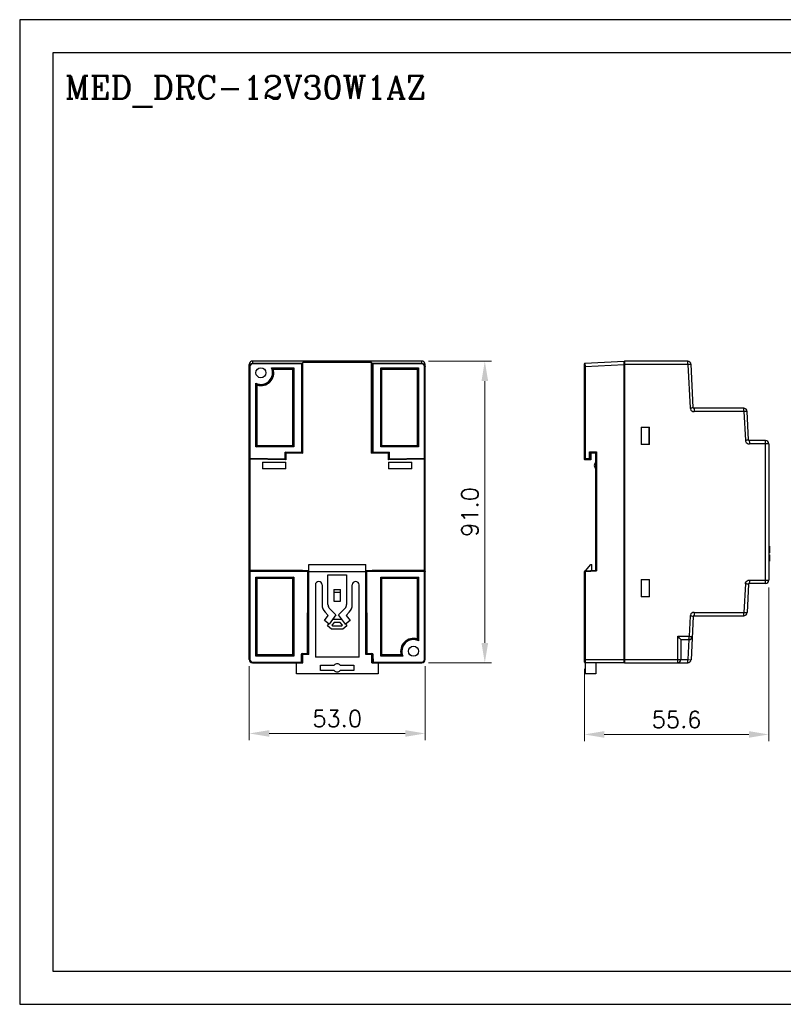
# Model space of a CAD drawing. Header units: inches. Extents: x 0 to 5108, y 0 to 2887.
# Tile 1 of 8: x 0 to 230, y 0 to 297. Entities that reach past the tile are written whole.
import ezdxf

# ---------------------------------------------------------------- set-up
doc = ezdxf.new("R2010")
doc.units = ezdxf.units.IN
doc.header["$MEASUREMENT"] = 0
doc.layers.add('Dimension', color=2, linetype='Continuous', lineweight=9)
doc.layers.add('Line', color=3, linetype='Continuous', lineweight=25)
doc.styles.add('ROMANC', font='romanc')
doc.styles.add('ROMANS', font='romans')
doc.dimstyles.new('yutana', dxfattribs={"dimscale": 2, "dimtxt": 2, "dimasz": 1.5, "dimexe": 1, "dimexo": 1, "dimgap": 1, "dimtad": 1, "dimdec": 1, "dimzin": 0, "dimdsep": 46, "dimtxsty": 'ROMANS', "dimcen": 0, "dimadec": 0, "dimazin": 0, "dimtp": 0.01, "dimtm": 0.01, "dimtfac": 1, "dimtdec": 1, "dimtmove": 0, "dimatfit": 3, "dimfxl": 1, "dimtolj": 1, "dimtzin": 0, "dimlwd": 0, "dimlwe": 0, "dimarcsym": 0})

# ---------------------------------------------------------------- blocks, each defined once
blk = doc.blocks.new('*D2')
at = {"layer": 'Defpoints', "color": 0}
for p in [(225.81, 127.7), (170.21, 103.2), (225.81, 81.4)]:
    blk.add_point(p, dxfattribs=at)
at = {"layer": 'Dimension', "color": 0, "lineweight": 0}
for p, q in [((225.81, 125.7), (225.81, 79.4)), ((170.21, 101.2), (170.21, 79.4)), ((176.21, 81.4), (219.81, 81.4))]:
    blk.add_line(p, q, dxfattribs=at)
at = {"layer": 'Dimension', "color": 0}
for points in [[(176.21, 82.4), (176.21, 80.4), (170.21, 81.4)], [(219.81, 82.4), (219.81, 80.4), (225.81, 81.4)]]:
    blk.add_solid(points, dxfattribs=at)
at = {"layer": 'Dimension', "color": 0, "insert": (198.01, 85.9), "char_height": 5, "attachment_point": 5, "style": 'ROMANS'}
blk.add_mtext('\\A1;55.6', dxfattribs=at)
blk = doc.blocks.new('*D3')
at = {"layer": 'Defpoints', "color": 0}
for p in [(69.21, 104), (122.21, 104), (122.21, 81.7)]:
    blk.add_point(p, dxfattribs=at)
at = {"layer": 'Dimension', "color": 0, "lineweight": 0}
for p, q in [((69.21, 102), (69.21, 79.7)), ((122.21, 102), (122.21, 79.7)), ((75.21, 81.7), (116.21, 81.7))]:
    blk.add_line(p, q, dxfattribs=at)
at = {"layer": 'Dimension', "color": 0}
for points in [[(75.21, 82.7), (75.21, 80.7), (69.21, 81.7)], [(116.21, 82.7), (116.21, 80.7), (122.21, 81.7)]]:
    blk.add_solid(points, dxfattribs=at)
at = {"layer": 'Dimension', "color": 0, "insert": (95.71, 86.2), "char_height": 5, "attachment_point": 5, "style": 'ROMANS'}
blk.add_mtext('\\A1;53.0', dxfattribs=at)
blk = doc.blocks.new('*D4')
at = {"layer": 'Defpoints', "color": 0}
for p in [(121.21, 194), (140.21, 194), (121.21, 103)]:
    blk.add_point(p, dxfattribs=at)
at = {"layer": 'Dimension', "color": 0, "lineweight": 0}
for p, q in [((123.21, 194), (142.21, 194)), ((140.21, 109), (140.21, 188)), ((123.21, 103), (142.21, 103))]:
    blk.add_line(p, q, dxfattribs=at)
at = {"layer": 'Dimension', "color": 0}
for points in [[(139.21, 188), (141.21, 188), (140.21, 194)], [(139.21, 109), (141.21, 109), (140.21, 103)]]:
    blk.add_solid(points, dxfattribs=at)
at = {"layer": 'Dimension', "color": 0, "insert": (135.71, 148.5), "char_height": 5, "attachment_point": 5, "rotation": 90, "style": 'ROMANS'}
blk.add_mtext('\\A1;91.0', dxfattribs=at)

msp = doc.modelspace()

# ---------------------------------------------------------------- linework, layer by layer
at = {"color": 7, "linetype": 'Continuous'}
for p, q in [((70.21, 194), (70.21, 193.18)), ((121.21, 194), (70.21, 194)), ((70.21, 193.38), (85.22, 193.38)), ((85.02, 193.18), (70.21, 193.18)), ((85.02, 193.18), (85.15, 193.32)), ((85.02, 166.46), (85.02, 193.18)), ((85.39, 193.56), (85.22, 193.38)), ((85.22, 193.38), (85.22, 166.25)), ((85.39, 166.25), (85.39, 193.56)), ((106.02, 193.56), (85.39, 193.56)), ((106.02, 166.25), (106.02, 193.56)), ((106.02, 193.56), (106.2, 193.38)), ((106.2, 166.25), (106.2, 193.38)), ((106.26, 193.32), (106.2, 193.38)), ((106.2, 193.38), (121.21, 193.38)), ((106.4, 193.18), (106.26, 193.32)), ((106.4, 193.18), (106.4, 166.46)), ((121.21, 193.18), (106.4, 193.18)), ((121.21, 193.18), (121.21, 194)), ((170.21, 164.45), (170.21, 193.18)), ((170.4, 193.38), (182.21, 194)), ((170.4, 193.38), (170.41, 192.38)), ((182.21, 103), (182.21, 194)), ((182.31, 194), (182.31, 103)), ((201.36, 194), (182.31, 194)), ((203.04, 179.99), (202.36, 193.05)), ((69.21, 104), (69.21, 193)), ((69.41, 192.38), (69.21, 192.38)), ((69.41, 192.38), (69.41, 164.65)), ((75.88, 191.99), (82.6, 191.99)), ((82.4, 191.79), (76.18, 191.79)), ((76.43, 191.62), (82.22, 191.62)), ((82.6, 191.99), (82.22, 191.62)), ((82.22, 191.62), (82.22, 168.48)), ((82.4, 168.31), (82.4, 191.79)), ((82.6, 191.99), (82.6, 168.11)), ((108.82, 168.11), (108.82, 191.99)), ((108.82, 191.99), (120.2, 191.99)), ((108.82, 191.99), (109.19, 191.62)), ((109.02, 191.79), (109.02, 168.31)), ((120, 191.79), (109.02, 191.79)), ((109.19, 168.48), (109.19, 191.62)), ((109.19, 191.62), (119.82, 191.62)), ((120.2, 191.99), (119.82, 191.62)), ((119.82, 191.62), (119.82, 168.48)), ((120, 168.31), (120, 191.79)), ((120.2, 191.99), (120.2, 168.11)), ((122.01, 164.65), (122.01, 192.38)), ((122.21, 192.38), (122.01, 192.38)), ((122.21, 104), (122.21, 193)), ((170.41, 192.38), (170.21, 192.38)), ((170.41, 192.38), (182.21, 193)), ((170.41, 192.38), (170.41, 164.25)), ((182.31, 192.93), (182.21, 192.93)), ((182.21, 192.82), (182.31, 192.82)), ((201.41, 193), (182.31, 193)), ((201.41, 193), (202.09, 179.94)), ((71.22, 168.11), (71.22, 187.32)), ((71.42, 187.02), (71.42, 168.31)), ((71.59, 168.48), (71.59, 186.78)), ((218.26, 179.8), (203.24, 179.8)), ((218.31, 178.8), (203.29, 178.8)), ((218.31, 178.8), (218.76, 170.19)), ((219.71, 170.24), (219.26, 178.85)), ((187.31, 174.1), (187.31, 168.9)), ((187.31, 174.1), (189.81, 174.1)), ((189.71, 174), (187.31, 174.02)), ((189.71, 169), (189.71, 174.1)), ((189.71, 173.9), (189.81, 173.9)), ((189.81, 173.88), (189.71, 173.88)), ((189.81, 168.9), (189.81, 174.1)), ((224.81, 170.05), (219.91, 170.05)), ((71.22, 168.11), (71.59, 168.48)), ((82.6, 168.11), (71.22, 168.11)), ((71.42, 168.31), (82.4, 168.31)), ((82.22, 168.48), (71.59, 168.48)), ((80.01, 164.45), (80.01, 166.52)), ((80.01, 166.52), (80.21, 166.31)), ((85.02, 166.46), (80.01, 166.52)), ((82.6, 168.11), (82.22, 168.48)), ((85.02, 166.46), (85.22, 166.25)), ((106.4, 166.46), (106.26, 166.31)), ((111.41, 166.52), (106.4, 166.46)), ((108.82, 168.11), (109.19, 168.48)), ((120.2, 168.11), (108.82, 168.11)), ((109.02, 168.31), (120, 168.31)), ((119.82, 168.48), (109.19, 168.48)), ((111.41, 166.52), (111.21, 166.31)), ((111.41, 166.52), (111.41, 164.45)), ((120.2, 168.11), (119.82, 168.48)), ((171.81, 164.65), (171.81, 166.65)), ((171.81, 166.65), (172.01, 166.45)), ((171.81, 166.65), (173.91, 166.65)), ((172.01, 166.45), (172.01, 164.45)), ((172.01, 166.45), (172.21, 166.31)), ((173.71, 166.45), (172.01, 166.45)), ((173.91, 166.65), (173.71, 166.45)), ((173.71, 130.93), (173.71, 166.45)), ((173.91, 166.65), (173.91, 130.74)), ((187.31, 168.98), (189.71, 169)), ((189.81, 168.9), (187.31, 168.9)), ((225.81, 169.05), (219.96, 169.05)), ((224.86, 127.95), (224.86, 169.05)), ((225.81, 169.05), (225.81, 127.95)), ((69.21, 164.65), (69.41, 164.65)), ((69.41, 164.65), (69.4, 164.45)), ((80.21, 164.25), (69.4, 164.45)), ((80.01, 164.45), (69.41, 164.65)), ((69.41, 164.45), (69.41, 130.93)), ((73.21, 163.58), (73.21, 161.53)), ((73.21, 163.58), (80.21, 163.58)), ((80.01, 164.45), (80.21, 164.25)), ((80.21, 166.31), (80.21, 164.25)), ((80.21, 166.31), (85.39, 166.25)), ((80.21, 161.53), (80.21, 163.58)), ((106.02, 166.25), (111.21, 166.31)), ((111.21, 164.25), (111.21, 166.31)), ((111.21, 164.25), (111.41, 164.45)), ((122.01, 164.45), (111.21, 164.25)), ((111.21, 163.58), (111.21, 161.53)), ((111.21, 163.58), (118.21, 163.58)), ((122.01, 164.65), (111.41, 164.45)), ((118.21, 161.53), (118.21, 163.58)), ((122.01, 164.65), (122.21, 164.65)), ((122.01, 164.45), (122.01, 164.65)), ((122.01, 130.93), (122.01, 164.45)), ((170.22, 164.57), (170.21, 164.65)), ((170.21, 164.65), (171.81, 164.65)), ((172.01, 164.45), (170.41, 164.45)), ((172.21, 164.25), (170.41, 164.25)), ((171.81, 164.65), (172.21, 164.25)), ((172.21, 166.31), (172.21, 164.25)), ((173.71, 166.25), (172.21, 166.25)), ((80.21, 161.53), (73.21, 161.53)), ((118.21, 161.53), (111.21, 161.53)), ((225.98, 138.2), (225.81, 138.2)), ((225.81, 138.14), (225.98, 138.14)), ((225.81, 138), (225.98, 138)), ((225.81, 137.79), (225.98, 137.79)), ((225.81, 137.39), (225.98, 137.39)), ((225.98, 138.2), (225.98, 136.2)), ((225.81, 136.6), (225.98, 136.6)), ((225.81, 136.2), (225.98, 136.2)), ((225.98, 135.62), (225.81, 135.62)), ((225.81, 135.59), (225.98, 135.59)), ((225.81, 134.05), (225.98, 134.05)), ((225.98, 135.62), (225.98, 133.62)), ((69.41, 130.93), (69.41, 104)), ((69.41, 130.93), (85.21, 130.93)), ((69.41, 130.76), (87.01, 130.76)), ((85.21, 130.87), (85.21, 130.93)), ((85.21, 130.87), (87.01, 130.87)), ((86.8, 130.56), (87.01, 130.76)), ((86.83, 105.85), (87.01, 130.87)), ((87.11, 132.7), (104.31, 132.7)), ((87.11, 105.5), (87.11, 132.7)), ((104.31, 105.5), (104.31, 132.7)), ((104.41, 130.87), (106.2, 130.87)), ((104.58, 105.85), (104.41, 130.87)), ((104.41, 130.76), (122.01, 130.76)), ((104.61, 130.56), (104.41, 130.76)), ((106.2, 130.93), (122.01, 130.93)), ((106.2, 130.93), (106.21, 130.87)), ((122.01, 104), (122.01, 130.93)), ((170.4, 130.76), (173.71, 130.93)), ((170.4, 130.76), (170.41, 130.56)), ((170.41, 130.56), (173.91, 130.74)), ((170.59, 130.77), (172.16, 132.7)), ((172.16, 132.7), (172.51, 132.7)), ((172.51, 130.87), (172.51, 132.7)), ((173.91, 130.74), (173.71, 130.93)), ((225.81, 133.62), (225.98, 133.62)), ((86.8, 130.56), (69.21, 130.56)), ((71.22, 128.89), (71.59, 128.52)), ((71.22, 105.01), (71.22, 128.89)), ((71.22, 128.89), (82.6, 128.89)), ((71.42, 128.69), (71.42, 105.21)), ((82.4, 128.69), (71.42, 128.69)), ((71.59, 105.38), (71.59, 128.52)), ((71.59, 128.52), (82.22, 128.52)), ((82.6, 128.89), (82.22, 128.52)), ((82.22, 128.52), (82.22, 105.38)), ((82.4, 105.21), (82.4, 128.69)), ((82.6, 128.89), (82.6, 105.01)), ((86.8, 130.56), (86.63, 105.85)), ((87, 130.54), (104.41, 130.54)), ((92.91, 129.54), (98.51, 129.54)), ((92.91, 120.56), (92.91, 129.54)), ((98.51, 129.54), (98.51, 120.56)), ((122.21, 130.56), (104.61, 130.56)), ((104.78, 105.85), (104.61, 130.56)), ((108.82, 128.89), (120.2, 128.89)), ((108.82, 128.89), (109.19, 128.52)), ((108.82, 105.01), (108.82, 128.89)), ((120, 128.69), (109.02, 128.69)), ((109.02, 128.69), (109.02, 105.21)), ((109.19, 128.52), (119.82, 128.52)), ((109.19, 105.38), (109.19, 128.52)), ((120.2, 128.89), (119.82, 128.52)), ((119.82, 128.52), (119.82, 110.22)), ((120, 109.98), (120, 128.69)), ((120.2, 128.89), (120.2, 109.68)), ((170.21, 103.2), (170.21, 130.56)), ((170.41, 130.56), (170.21, 130.56)), ((170.41, 130.56), (170.41, 99.7)), ((187.31, 128.1), (189.81, 128.1)), ((187.31, 128.1), (187.31, 122.9)), ((189.71, 128), (187.31, 128.02)), ((189.71, 128), (189.71, 123)), ((189.81, 122.9), (189.81, 128.1)), ((219.96, 127.95), (225.81, 127.95)), ((89.13, 126.54), (89.13, 104.7)), ((91.16, 126.54), (91.16, 120.56)), ((94.71, 125.15), (96.71, 125.15)), ((94.71, 125.15), (94.71, 121.65)), ((96.71, 121.65), (96.71, 125.15)), ((100.26, 120.56), (100.26, 126.54)), ((102.29, 104.7), (102.29, 126.54)), ((189.81, 125.25), (189.71, 125.25)), ((218.76, 126.81), (218.31, 118.2)), ((219.71, 126.76), (219.26, 118.15)), ((224.81, 126.95), (219.91, 126.95)), ((94.71, 124.35), (96.71, 124.35)), ((187.31, 122.98), (189.71, 123)), ((189.81, 122.9), (187.31, 122.9)), ((93.33, 119.52), (95.31, 117.47)), ((94.71, 121.65), (96.71, 121.65)), ((96.11, 117.47), (98.08, 119.52)), ((91.83, 115.75), (93.01, 117.33)), ((93.01, 117.33), (92.07, 118.3)), ((95.31, 117.47), (93.24, 114.7)), ((94.32, 116.15), (97.09, 116.15)), ((98.17, 114.7), (96.11, 117.47)), ((99.34, 118.3), (98.4, 117.33)), ((98.4, 117.33), (99.58, 115.75)), ((202.09, 117.06), (201.78, 111)), ((203.04, 117.01), (202.36, 103.95)), ((203.24, 117.2), (218.26, 117.2)), ((203.29, 118.2), (218.31, 118.2)), ((93.24, 114.7), (91.83, 115.75)), ((92.76, 114.15), (93.2, 114.73)), ((93.98, 113.15), (92.76, 114.15)), ((97.43, 113.15), (93.98, 113.15)), ((94.76, 115.15), (94.14, 114.32)), ((94.14, 114.32), (94.34, 114.15)), ((94.34, 114.15), (97.07, 114.15)), ((96.65, 115.15), (94.76, 115.15)), ((97.28, 114.32), (96.65, 115.15)), ((97.07, 114.15), (97.28, 114.32)), ((98.65, 114.15), (97.43, 113.15)), ((99.58, 115.75), (98.17, 114.7)), ((98.22, 114.73), (98.65, 114.15)), ((182.31, 112.98), (182.21, 112.98)), ((198.36, 111), (201.78, 111)), ((198.36, 104), (198.36, 111)), ((199.31, 110), (201.72, 110)), ((199.31, 110), (199.31, 104)), ((201.67, 110), (201.36, 104)), ((182.31, 108.93), (182.21, 108.93)), ((69.21, 104), (69.41, 104)), ((71.22, 105.01), (71.59, 105.38)), ((82.6, 105.01), (71.22, 105.01)), ((71.42, 105.21), (82.4, 105.21)), ((82.22, 105.38), (71.59, 105.38)), ((82.6, 105.01), (82.22, 105.38)), ((84.83, 105.45), (84.81, 103.2)), ((85.03, 105.45), (84.83, 105.45)), ((85.03, 105.45), (85.01, 103.2)), ((85.23, 105.85), (86.63, 105.85)), ((85.23, 105.85), (85.23, 105.65)), ((86.63, 105.65), (85.23, 105.65)), ((85.31, 103), (85.31, 105.65)), ((87.11, 105.5), (85.31, 105.5)), ((86.63, 105.85), (86.83, 105.85)), ((86.63, 105.65), (86.63, 105.85)), ((102.29, 104.7), (89.13, 104.7)), ((106.11, 105.5), (104.31, 105.5)), ((104.58, 105.85), (104.78, 105.85)), ((104.78, 105.85), (106.18, 105.85)), ((104.78, 105.85), (104.78, 105.65)), ((106.18, 105.65), (104.78, 105.65)), ((106.11, 103), (106.11, 105.65)), ((106.18, 105.65), (106.18, 105.85)), ((106.58, 105.45), (106.38, 105.45)), ((106.4, 103.2), (106.38, 105.45)), ((106.6, 103.2), (106.58, 105.45)), ((108.82, 105.01), (109.19, 105.38)), ((115.53, 105.01), (108.82, 105.01)), ((109.02, 105.21), (115.23, 105.21)), ((114.99, 105.38), (109.19, 105.38)), ((122.01, 104), (122.21, 104)), ((170.21, 104), (182.21, 104)), ((182.31, 104.07), (182.21, 104.07)), ((182.31, 104), (201.36, 104)), ((201.36, 104), (202.36, 103.95)), ((201.36, 103), (201.36, 104)), ((70.21, 103.2), (84.81, 103.2)), ((70.21, 103.2), (70.21, 103)), ((70.21, 103), (85.31, 103)), ((83.41, 99.7), (83.41, 103)), ((84.81, 103.2), (85.01, 103.2)), ((84.81, 103), (84.81, 103.2)), ((85.01, 103.2), (85.31, 103.2)), ((90.71, 102.3), (94.78, 102.3)), ((90.71, 100.7), (90.71, 102.3)), ((96.63, 102.3), (100.7, 102.3)), ((100.7, 102.3), (100.7, 100.7)), ((106.11, 103.2), (106.4, 103.2)), ((106.11, 103), (121.21, 103)), ((106.4, 103.2), (106.6, 103.2)), ((106.6, 103.2), (121.21, 103.2)), ((106.6, 103.2), (106.6, 103)), ((108.01, 103), (108.01, 99.7)), ((121.21, 103), (121.21, 103.2)), ((182.21, 103), (170.41, 103)), ((173.71, 103), (173.71, 99.7)), ((182.31, 103), (201.36, 103)), ((108.01, 99.7), (83.41, 99.7)), ((94.78, 100.7), (90.71, 100.7)), ((100.7, 100.7), (96.63, 100.7)), ((173.71, 99.7), (170.41, 99.7))]:
    msp.add_line(p, q, dxfattribs=at)
at = {"ltscale": 5}
for points in [[(0, 0), (420, 0), (420, 297), (0, 297)], [(10, 10), (410, 10), (410, 287), (10, 287)]]:
    msp.add_lwpolyline(points, close=True, dxfattribs=at)
at = {"color": 7, "linetype": 'Continuous'}
for points in [[(70.21, 194), (69.9, 193.95), (69.62, 193.81), (69.4, 193.59), (69.26, 193.31), (69.21, 193)], [(69.21, 192.38), (69.26, 192.69), (69.4, 192.97), (69.62, 193.19), (69.9, 193.33), (70.21, 193.38)], [(85.15, 193.32), (85.2, 193.36), (85.22, 193.38)], [(122.21, 193), (122.16, 193.31), (122.01, 193.59), (121.79, 193.81), (121.52, 193.95), (121.21, 194)], [(121.21, 193.38), (121.52, 193.33), (121.79, 193.19), (122.01, 192.97), (122.16, 192.69), (122.21, 192.38)], [(201.41, 193), (201.41, 193.31), (201.4, 193.59), (201.39, 193.81), (201.37, 193.95), (201.36, 194)], [(202.36, 193.05), (202.31, 193.05), (202.18, 193.04), (201.97, 193.03), (201.71, 193.02), (201.41, 193)], [(75.88, 191.99), (75.97, 191.94), (76.05, 191.88), (76.11, 191.84), (76.16, 191.81), (76.18, 191.79)], [(76.43, 191.62), (76.35, 191.68), (76.27, 191.73), (76.18, 191.79)], [(71.22, 187.32), (71.27, 187.24), (71.32, 187.16), (71.37, 187.09), (71.42, 187.02)], [(71.59, 186.78), (71.53, 186.86), (71.47, 186.94), (71.42, 187.02)], [(202.09, 179.94), (202.39, 179.95), (202.64, 179.97), (202.85, 179.98), (202.99, 179.99), (203.04, 179.99)], [(202.09, 179.94), (202.17, 179.58), (202.34, 179.26), (202.61, 179.02), (202.93, 178.86), (203.29, 178.8)], [(203.24, 179.8), (203.26, 179.75), (203.27, 179.62), (203.28, 179.4), (203.29, 179.12), (203.29, 178.8)], [(218.31, 178.8), (218.31, 179.11), (218.3, 179.39), (218.29, 179.61), (218.27, 179.75), (218.26, 179.8)], [(219.26, 178.85), (219.21, 178.85), (219.08, 178.84), (218.87, 178.83), (218.61, 178.82), (218.31, 178.8)], [(218.76, 170.19), (219.06, 170.2), (219.31, 170.22), (219.52, 170.23), (219.66, 170.24), (219.71, 170.24)], [(218.76, 170.19), (218.83, 169.83), (219.01, 169.51), (219.27, 169.27), (219.6, 169.11), (219.96, 169.05)], [(219.91, 170.05), (219.92, 170), (219.94, 169.87), (219.95, 169.65), (219.96, 169.37), (219.96, 169.05)], [(224.86, 169.05), (224.86, 169.36), (224.85, 169.64), (224.84, 169.86), (224.82, 170), (224.81, 170.05)], [(106.26, 166.31), (106.21, 166.27), (106.2, 166.25)], [(170.41, 164.25), (170.33, 164.27), (170.26, 164.31), (170.22, 164.38), (170.21, 164.45)], [(170.41, 164.45), (170.33, 164.46), (170.26, 164.51), (170.22, 164.57)], [(69.41, 130.93), (69.33, 130.92), (69.27, 130.88), (69.22, 130.82), (69.21, 130.74)], [(69.21, 130.56), (69.22, 130.64), (69.26, 130.7)], [(69.26, 130.7), (69.33, 130.75), (69.41, 130.76)], [(122.21, 130.74), (122.19, 130.82), (122.15, 130.88), (122.08, 130.92), (122.01, 130.93)], [(122.01, 130.76), (122.08, 130.75), (122.15, 130.7), (122.19, 130.64), (122.21, 130.56)], [(218.76, 126.81), (218.83, 127.17), (219.01, 127.48), (219.27, 127.74), (219.6, 127.9), (219.96, 127.95)], [(219.96, 127.95), (219.96, 127.64), (219.95, 127.37), (219.94, 127.15), (219.92, 127), (219.91, 126.95)], [(224.81, 126.95), (224.82, 127), (224.84, 127.14), (224.85, 127.36), (224.86, 127.64), (224.86, 127.95)], [(219.71, 126.76), (219.66, 126.76), (219.53, 126.77), (219.33, 126.78), (219.07, 126.8), (218.76, 126.81)], [(203.29, 118.2), (202.93, 118.15), (202.61, 117.99), (202.34, 117.74), (202.17, 117.42), (202.09, 117.06)], [(203.04, 117.01), (202.99, 117.01), (202.87, 117.02), (202.66, 117.03), (202.4, 117.05), (202.09, 117.06)], [(203.29, 118.2), (203.29, 117.89), (203.28, 117.62), (203.27, 117.4), (203.26, 117.25), (203.24, 117.2)], [(218.26, 117.2), (218.27, 117.25), (218.29, 117.39), (218.3, 117.61), (218.31, 117.89), (218.31, 118.2)], [(218.31, 118.2), (218.61, 118.19), (218.87, 118.17), (219.08, 118.16), (219.21, 118.15), (219.26, 118.15)], [(119.82, 110.22), (119.88, 110.14), (119.94, 110.06), (120, 109.98)], [(120.2, 109.68), (120.14, 109.76), (120.09, 109.84), (120.04, 109.91), (120, 109.98)], [(199.31, 110), (199.28, 110.04), (199.19, 110.14), (199.06, 110.29), (198.86, 110.49), (198.65, 110.71), (198.36, 111)], [(201.72, 110), (201.74, 110.05), (201.75, 110.19), (201.77, 110.41), (201.77, 110.69), (201.78, 111)], [(201.78, 111), (202.07, 110.99), (202.34, 110.97), (202.54, 110.96), (202.68, 110.95), (202.72, 110.95)], [(114.99, 105.38), (115.07, 105.33), (115.15, 105.27), (115.23, 105.21)], [(115.53, 105.01), (115.44, 105.07), (115.36, 105.12), (115.3, 105.16), (115.25, 105.19), (115.23, 105.21)], [(198.31, 103), (198.32, 103.05), (198.34, 103.19), (198.35, 103.41), (198.36, 103.69), (198.36, 104)]]:
    msp.add_lwpolyline(points, dxfattribs=at)
for centre in [(72.71, 190.5), (118.71, 106.5)]:
    msp.add_circle(centre, 1.5, dxfattribs=at)
for centre, radius, start, end in [((70.21, 192.38), 0.8, 90.0569, 180.0659), ((121.21, 192.38), 0.8, 359.9503, 89.9641), ((170.41, 193.18), 0.2, 93, 180), ((201.36, 193), 1, 3, 90), ((72.71, 190.5), 3.51, 244.8862, 25.1138), ((72.71, 190.5), 3.71, 249.6514, 20.3486), ((72.71, 190.5), 3.88, 253.2903, 16.7097), ((203.24, 180), 0.2, 183, 270), ((218.26, 178.8), 1, 3, 90), ((219.91, 170.25), 0.2, 183, 270), ((224.81, 169.05), 1, 0, 90), ((69.41, 164.65), 0.2, 180, 268.9584), ((122.01, 164.65), 0.2, 271.0416, 0), ((174.51, 162.55), 1.3, 127.9799, 232.0201), ((170.41, 130.56), 0.2, 93, 180), ((224.81, 127.95), 1, 270, 0), ((90.14, 126.54), 1.01, 0, 180), ((101.27, 126.54), 1.01, 0, 180), ((219.91, 126.75), 0.2, 90, 177), ((94.41, 120.56), 3.25, 180, 224.049), ((94.41, 120.56), 1.5, 180, 224.049), ((97.01, 120.56), 1.5, 315.951, 0), ((97.01, 120.56), 3.25, 315.951, 0), ((203.24, 117), 0.2, 90, 177), ((218.26, 118.2), 1, 270, 357), ((118.71, 106.5), 3.88, 73.2903, 196.7097), ((118.71, 106.5), 3.71, 69.6514, 200.3486), ((118.71, 106.5), 3.51, 64.8862, 205.1138), ((201.72, 111), 1, 270, 357), ((70.21, 104), 1, 180, 270), ((70.21, 104), 0.8, 180, 270), ((85.23, 105.45), 0.4, 90, 179.6), ((85.23, 105.45), 0.2, 90, 179.6), ((86.63, 105.85), 0.2, 270, 359.6), ((104.78, 105.85), 0.2, 180.4, 270), ((106.18, 105.45), 0.4, 0.4, 90), ((106.18, 105.45), 0.2, 0.4, 90), ((121.21, 104), 1, 270, 360), ((121.21, 104), 0.8, 270, 0), ((198.31, 104), 1, 270, 0), ((84.81, 103.2), 0.2, 270, 359.7), ((95.71, 101.5), 1.23, 40.7728, 139.2272), ((106.6, 103.2), 0.2, 180.3, 270), ((170.41, 103.2), 0.2, 180, 270), ((201.36, 104), 1, 270, 357), ((95.71, 101.5), 1.23, 220.7728, 319.2272)]:
    msp.add_arc(centre, radius, start, end, dxfattribs=at)

# ---------------------------------------------------------------- texts
at = {"layer": 'Line', "color": 7, "style": 'ROMANC'}
msp.add_text('MED_DRC-12V30W1AZ', height=7, dxfattribs=at).set_placement((13.6, 273.08))

# ---------------------------------------------------------------- dimensions: what is measured, and where the dimension line sits
at = {"layer": 'Dimension', "color": 7}
dim = msp.add_linear_dim(base=(140.21, 194), p1=(121.21, 103), p2=(121.21, 194), angle=90, dimstyle='yutana', override={"dimtxt": 2.5, "dimasz": 3}, dxfattribs=at)
dim.commit()
dim.dimension.update_dxf_attribs({"geometry": '*D4', "text_midpoint": (135.71, 148.5)})
for base, p1, p2, picture, middle in [((225.81, 81.4), (170.21, 103.2), (225.81, 127.7), '*D2', (198.01, 85.9)), ((122.21, 81.7), (69.21, 104), (122.21, 104), '*D3', (95.71, 86.2))]:
    dim = msp.add_linear_dim(base=base, p1=p1, p2=p2, dimstyle='yutana', override={"dimtxt": 2.5, "dimasz": 3}, dxfattribs=at)
    dim.commit()
    dim.dimension.update_dxf_attribs({"geometry": picture, "text_midpoint": middle})

doc.saveas('drawing.dxf')
